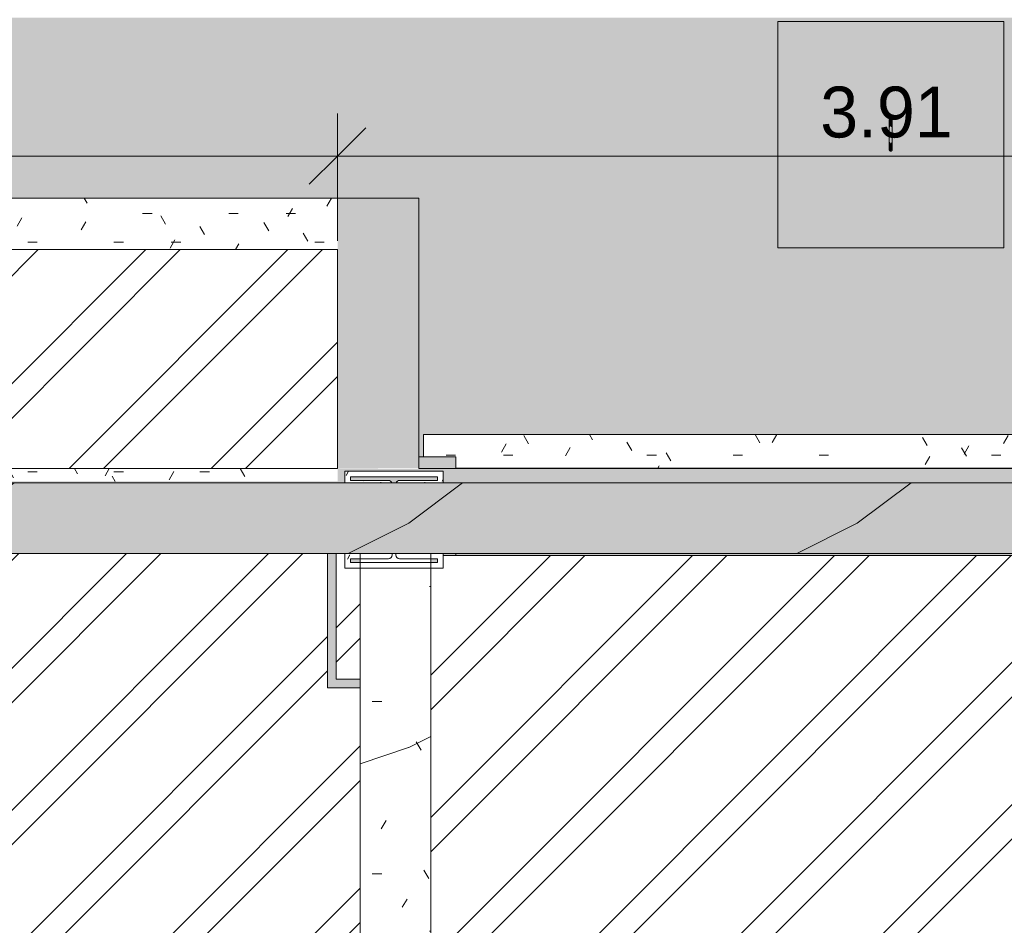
# Model space of a CAD drawing. Header units: millimetres. Extents: x -62808 to 71352, y -27667 to 33271.
# Tile 25 of 71: x -23600 to -20114, y 28266 to 31470. Entities that reach past the tile are written whole.
import ezdxf

# ---------------------------------------------------------------- set-up
doc = ezdxf.new("R2010")
doc.units = ezdxf.units.MM
for name, color, linetype, lineweight in [('A-ANNO-DIMS', 211, 'Continuous', 9), ('A-ANNO-DIMS-100', 211, 'Continuous', 9), ('A-FLOR', 192, 'Continuous', 18), ('A-FLOR-PATT', 8, 'Continuous', 18), ('A-GENM', 13, 'Continuous', 9), ('A-ROOF', 132, 'Continuous', 9), ('A-ROOF-OTLN', 132, 'Continuous', 9), ('A-ROOF-PATT', 132, 'Continuous', 9), ('A-WALL', 113, 'Continuous', 18), ('A-WALL-PATT', 111, 'Continuous', 18), ('P-SANR-FIXT', 6, 'Continuous', 9), ('S-COLS', 52, 'Continuous', 9)]:
    doc.layers.add(name, color=color, linetype=linetype, lineweight=lineweight)
doc.styles.add('Century Gothic', font='GOTHIC.TTF', dxfattribs={"height": 180})
doc.dimstyles.new('1_8mm_Century_Gothic', dxfattribs={"dimscale": 304.8, "dimtxt": 187.950289, "dimasz": 0.656168, "dimexe": 0.492126, "dimexo": 0.0625, "dimgap": 0.049213, "dimtad": 1, "dimlfac": 0.001, "dimrnd": 0.01, "dimzin": 0, "dimdsep": 46, "dimtxsty": 'Century Gothic', "dimblk1": 'OBLIQUE', "dimblk2": 'OBLIQUE', "dimsah": 1, "dimcen": 0.09, "dimdle": 0.492126, "dimazin": 0, "dimtfac": 1, "dimtdec": 4, "dimtix": 1, "dimtmove": 0, "dimatfit": 3, "dimfxl": 0.984252, "dimfxlon": 1, "dimtvp": 1, "dimtolj": 1, "dimtzin": 0, "dimarcsym": 2})
pattern_1 = [(0, (0, 0), (812.8, 203.2), [33.528, -576.072, 33.528, -576.072, -3251.2]), (0, (0, 0), (812.8, 203.2), [-1219.2, 33.528, -1185.672, 33.528, -576.072, -1422.4]), (0, (0, 0), (812.8, 203.2), [-3048, 33.528, -372.872, 33.528, -982.472]), (120, (304.8, 101.6), (-582.37636, 602.30545), [33.528, -576.072, 33.528, -576.072, -3251.2]), (120, (304.8, 101.6), (-582.37636, 602.30545), [-1219.2, 33.528, -1185.672, 33.528, -576.072, -1422.4]), (120, (304.8, 101.6), (-582.37636, 602.30545), [-3048, 33.528, -372.872, 33.528, -982.472]), (240, (406.4, 508), (-230.42364, -805.50545), [33.528, -576.072, 33.528, -576.072, -3251.2]), (240, (406.4, 508), (-230.42364, -805.50545), [-1219.2, 33.528, -1185.672, 33.528, -576.072, -1422.4]), (240, (406.4, 508), (-230.42364, -805.50545), [-3048, 33.528, -372.872, 33.528, -982.472])]
pattern_2 = [(216.87, (635, 1587.5), (4762.4943, 3175.0085), [793.75, -7143.75]), (206.565, (1587.5, 1111.25), (-1587.5015, -1587.499), [1774.88, -1774.88]), (198.435, (1587.5, 317.5), (-3174.9975, -1587.503), [1004.024, -4016.092])]
pattern_3 = [(45, (0, 0), (-251.4472, 251.4472), []), (45, (0, 381), (-251.4472, 251.4472), [])]

# ---------------------------------------------------------------- blocks, each defined once
blk = doc.blocks.new('ESG_Caixa de Inspeção de Alvenaria - Caixa de Inspeção de Alvenaria-25665364-PLANTA DE IMPERMEABILIZAÇÃO - COBERTURA')
at = {"layer": 'P-SANR-FIXT'}
for points in [[(-25, 3.5), (-40.5, 4.9), (-52.3, 4), (-54.4, 4.3), (-55, 1.9), (-54.5, 0), (-29.8, 0), (-26.4, 2.5)], [(25, 4.9), (25, 5), (-25, 4.3), (-25, 0), (25, 0), (25, 4.8)], [(56.2, 0), (54.5, 4.6), (47.1, 5), (38.7, 4.5), (31.3, 4.9), (25.9, 3.5), (31.3, 0), (54.5, 0)], [(-25, -3.5), (-30.9, 0), (-54.5, 0), (-55.6, -2.5), (-54.1, -3.6), (-45.1, -5), (-30, -4.3)], [(25, -5), (25, 0), (-25, 0), (-25, -5), (-3.8, -5)]]:
    blk.add_hatch(color=8, dxfattribs=at).paths.add_polyline_path(points)
h = blk.add_hatch(color=8, dxfattribs=at)
h.paths.add_polyline_path([(56.2, 0), (29.8, 0), (25, -4.3), (37.2, -4.8), (43.7, -4.3), (53, -4.9), (55.5, -3.5), (56.1, -0.5)])
h.paths.add_polyline_path([(29.8, 0), (27.4, 0), (27.4, -1.2)])
at = {"layer": 'P-SANR-FIXT', "color": 253}
for p, q in [((25, 5), (-25, 5)), ((-25, -5), (25, -5))]:
    blk.add_line(p, q, dxfattribs=at)
at = {"layer": 'P-SANR-FIXT', "color": 253, "flags": 128}
for points in [[(-58.3, 0), (-58.3, 0.2), (-58.3, 0.4), (-58.3, 0.6), (-58.3, 0.8), (-58.2, 1), (-58.2, 1.2), (-58.1, 1.4), (-58.1, 1.6), (-58, 1.8), (-57.9, 1.9), (-57.9, 2.1), (-57.8, 2.3), (-57.7, 2.5), (-57.6, 2.7), (-57.5, 2.8), (-57.3, 3), (-57.2, 3.1), (-57.1, 3.3), (-57, 3.4), (-56.8, 3.6), (-56.7, 3.7), (-56.5, 3.9), (-56.4, 4), (-56.2, 4.1), (-56, 4.2), (-55.9, 4.3), (-55.7, 4.4), (-55.5, 4.5), (-55.3, 4.6), (-55.1, 4.7), (-55, 4.7), (-54.8, 4.8), (-54.6, 4.8), (-54.4, 4.9), (-54.2, 4.9), (-54, 5), (-53.8, 5), (-53.6, 5), (-53.4, 5), (-53.3, 5)], [(-25, 5), (-26.1, 5), (-27.3, 5), (-28.4, 5), (-29.5, 5), (-30.6, 5), (-31.7, 5), (-32.8, 5), (-33.9, 5), (-35, 5), (-36, 5), (-37.1, 5), (-38.1, 5), (-39.1, 5), (-40.1, 5), (-41, 5), (-41.9, 5), (-42.8, 5), (-43.7, 5), (-44.5, 5), (-45.3, 5), (-46.1, 5), (-46.8, 5), (-47.5, 5), (-48.2, 5), (-48.8, 5), (-49.4, 5), (-50, 5), (-50.5, 5), (-51, 5), (-51.4, 5), (-51.8, 5), (-52.1, 5), (-52.4, 5), (-52.7, 5), (-52.9, 5), (-53.1, 5), (-53.2, 5), (-53.3, 5), (-53.3, 5)], [(-53.3, 5), (-53.3, 5), (-53.3, 5)], [(53.3, 5), (53.3, 5), (53.2, 5), (53.1, 5), (53, 5), (52.8, 5), (52.5, 5), (52.2, 5), (51.9, 5), (51.5, 5), (51.1, 5), (50.6, 5), (50.1, 5), (49.6, 5), (49, 5), (48.4, 5), (47.7, 5), (47, 5), (46.3, 5), (45.5, 5), (44.7, 5), (43.9, 5), (43.1, 5), (42.2, 5), (41.2, 5), (40.3, 5), (39.3, 5), (38.4, 5), (37.3, 5), (36.3, 5), (35.3, 5), (34.2, 5), (33.1, 5), (32, 5), (30.9, 5), (29.8, 5), (28.7, 5), (27.6, 5), (26.4, 5), (25.3, 5), (25, 5)], [(53.3, 5), (53.5, 5), (53.7, 5), (53.9, 5), (54.1, 4.9), (54.3, 4.9), (54.5, 4.9), (54.7, 4.8), (54.9, 4.7), (55.1, 4.7), (55.3, 4.6), (55.5, 4.5), (55.6, 4.4), (55.8, 4.3), (56, 4.2), (56.2, 4.1), (56.3, 4), (56.5, 3.9), (56.6, 3.8), (56.8, 3.6), (56.9, 3.5), (57.1, 3.3), (57.2, 3.2), (57.3, 3), (57.4, 2.9), (57.5, 2.7), (57.6, 2.5), (57.7, 2.4), (57.8, 2.2), (57.9, 2), (58, 1.8), (58.1, 1.6), (58.1, 1.4), (58.2, 1.2), (58.2, 1), (58.3, 0.8), (58.3, 0.7), (58.3, 0.5), (58.3, 0.3), (58.3, 0.1), (58.3, 0)], [(53.3, 5), (53.3, 5), (53.3, 5)], [(-53.3, -5), (-53.5, -5), (-53.7, -5), (-53.9, -5), (-54.1, -4.9), (-54.3, -4.9), (-54.5, -4.9), (-54.7, -4.8), (-54.9, -4.7), (-55.1, -4.7), (-55.3, -4.6), (-55.5, -4.5), (-55.6, -4.4), (-55.8, -4.3), (-56, -4.2), (-56.2, -4.1), (-56.3, -4), (-56.5, -3.9), (-56.6, -3.8), (-56.8, -3.6), (-56.9, -3.5), (-57.1, -3.3), (-57.2, -3.2), (-57.3, -3), (-57.4, -2.9), (-57.5, -2.7), (-57.6, -2.5), (-57.7, -2.4), (-57.8, -2.2), (-57.9, -2), (-58, -1.8), (-58.1, -1.6), (-58.1, -1.4), (-58.2, -1.2), (-58.2, -1), (-58.3, -0.8), (-58.3, -0.7), (-58.3, -0.5), (-58.3, -0.3), (-58.3, -0.1), (-58.3, 0)], [(-53.3, -5), (-53.3, -5), (-53.3, -5)], [(-53.3, -5), (-53.3, -5), (-53.2, -5), (-53.1, -5), (-53, -5), (-52.8, -5), (-52.5, -5), (-52.2, -5), (-51.9, -5), (-51.5, -5), (-51.1, -5), (-50.6, -5), (-50.1, -5), (-49.6, -5), (-49, -5), (-48.4, -5), (-47.7, -5), (-47, -5), (-46.3, -5), (-45.5, -5), (-44.7, -5), (-43.9, -5), (-43.1, -5), (-42.2, -5), (-41.2, -5), (-40.3, -5), (-39.3, -5), (-38.4, -5), (-37.3, -5), (-36.3, -5), (-35.3, -5), (-34.2, -5), (-33.1, -5), (-32, -5), (-30.9, -5), (-29.8, -5), (-28.7, -5), (-27.6, -5), (-26.4, -5), (-25.3, -5), (-25, -5)], [(25, -5), (26.1, -5), (27.3, -5), (28.4, -5), (29.5, -5), (30.6, -5), (31.7, -5), (32.8, -5), (33.9, -5), (35, -5), (36, -5), (37.1, -5), (38.1, -5), (39.1, -5), (40.1, -5), (41, -5), (41.9, -5), (42.8, -5), (43.7, -5), (44.5, -5), (45.3, -5), (46.1, -5), (46.8, -5), (47.5, -5), (48.2, -5), (48.8, -5), (49.4, -5), (50, -5), (50.5, -5), (51, -5), (51.4, -5), (51.8, -5), (52.1, -5), (52.4, -5), (52.7, -5), (52.9, -5), (53.1, -5), (53.2, -5), (53.3, -5), (53.3, -5)], [(58.3, 0), (58.3, -0.2), (58.3, -0.4), (58.3, -0.6), (58.3, -0.8), (58.2, -1), (58.2, -1.2), (58.1, -1.4), (58.1, -1.6), (58, -1.8), (57.9, -1.9), (57.9, -2.1), (57.8, -2.3), (57.7, -2.5), (57.6, -2.7), (57.5, -2.8), (57.3, -3), (57.2, -3.1), (57.1, -3.3), (57, -3.4), (56.8, -3.6), (56.7, -3.7), (56.5, -3.9), (56.4, -4), (56.2, -4.1), (56, -4.2), (55.9, -4.3), (55.7, -4.4), (55.5, -4.5), (55.3, -4.6), (55.1, -4.7), (55, -4.7), (54.8, -4.8), (54.6, -4.8), (54.4, -4.9), (54.2, -4.9), (54, -5), (53.8, -5), (53.6, -5), (53.4, -5), (53.3, -5)], [(53.3, -5), (53.3, -5), (53.3, -5)]]:
    blk.add_lwpolyline(points, dxfattribs=at)
at = {"layer": 'P-SANR-FIXT', "color": 253}
for centre, start_param, end_param in [((-53.3, 0), 5.759587, 7.853982), ((-53.3, 0), 1.570796, 3.665191), ((53.3, 0), 4.712389, 6.283185), ((53.3, 0), 3.141593, 4.712389)]:
    blk.add_ellipse(centre, major_axis=(0, 5), ratio=0.998268, start_param=start_param, end_param=end_param, dxfattribs=at)
blk = doc.blocks.new('Laje Concreto _Inspeção_ - Laje Concreto _Inspeção_-V3-PLANTA DE IMPERMEABILIZAÇÃO - COBERTURA')
at = {"layer": 'A-GENM'}
h = blk.add_hatch(color=8, dxfattribs=at)
h.paths.add_polyline_path([(800, -400), (800, 400), (0, 400), (0, -400), (695.1, -400)])
h.paths.add_polyline_path([(425, -2.5), (427.4, 0), (425, 1.3), (425, -1.3)])
h.paths.add_polyline_path([(425, -4.3), (427.3, -1.3), (425, -3.5)])
h.paths.add_polyline_path([(375, -2.5), (373.9, 1.3), (372.6, 0), (373.9, -1.3)])
h.paths.add_polyline_path([(375, -3.5), (375, -2.5), (373.7, -2.5)])
h.paths.add_polyline_path([(342.8, 0), (344.8, -2.5), (345, 1.9), (344, 1.9), (343.1, 0.5)])
h.paths.add_polyline_path([(425, 4.3), (425, 2.5), (427, 2.5), (425.9, 3.5)])
h.paths.add_polyline_path([(456.2, 0), (454.5, -4.6), (447.1, -5), (440, -4.3), (430.7, -4.8), (425, -5), (375, -4.3), (375, -3.5), (359.5, -4.9), (347.7, -4), (345.6, -4.3), (343.2, 1.3), (344.2, 4.3), (345.1, 3.5), (345.9, 3.6), (354.9, 5), (370.2, 4.3), (375, 4.5), (375, 5), (455.3, 4.3), (455.9, 1.3)])
at = {"layer": 'A-GENM', "color": 250}
for p, q in [((800, 400), (0, 400)), ((0, 400), (0, -400)), ((800, -400), (800, 400)), ((0, -400), (800, -400))]:
    blk.add_line(p, q, dxfattribs=at)
blk = doc.blocks.new('BE-PMSa-MOD-ESG-ESCOLA-EX-000-R_rvt-1-PLANTA DE IMPERMEABILIZAÇÃO - COBERTURA')
at = {"layer": 'A-GENM', "color": 253, "lineweight": 9, "xscale": 0.9999999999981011, "yscale": 0.9999999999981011, "rotation": 269.9999999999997}
blk.add_blockref('Laje Concreto _Inspeção_ - Laje Concreto _Inspeção_-V3-PLANTA DE IMPERMEABILIZAÇÃO - COBERTURA', (-20516, 31463.4), dxfattribs=at)
at = {"layer": 'P-SANR-FIXT', "color": 253, "lineweight": 9, "xscale": 0.9999999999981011, "yscale": 0.9999999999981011, "rotation": 269.9999999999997}
blk.add_blockref('ESG_Caixa de Inspeção de Alvenaria - Caixa de Inspeção de Alvenaria-25665364-PLANTA DE IMPERMEABILIZAÇÃO - COBERTURA', (-20516, 31063.4), dxfattribs=at)
blk = doc.blocks.new('CHAPIM4 - CHAPIM-5294427-PLANTA DE IMPERMEABILIZAÇÃO - COBERTURA')
at = {"layer": 'A-ROOF-PATT', "lineweight": 5}
h = blk.add_hatch(dxfattribs=at)
h.set_pattern_fill('FP_5', color=31, style=0, pattern_type=2)
h.set_pattern_definition(pattern_1)
h.paths.add_polyline_path([(21220.7, 7726.9), (23530.5, 7726.9), (23530.5, 29831.9), (-58154.5, 29831.9), (-58154.5, 7726.9), (20709.8, 7726.9)])
h.paths.add_polyline_path([(-39065.3, 7976.9), (-57904.5, 7976.9), (-57904.5, 29581.9), (23280.5, 29581.9), (23280.5, 7976.9), (-38554.4, 7976.9)])
h = blk.add_hatch(dxfattribs=at)
h.set_pattern_fill('FP_18', color=31, style=0, pattern_type=2)
h.set_pattern_definition(pattern_2)
h.paths.add_polyline_path([(21220.7, 7726.9), (23530.5, 7726.9), (23530.5, 29831.9), (-58154.5, 29831.9), (-58154.5, 7726.9), (20709.8, 7726.9)])
h.paths.add_polyline_path([(-39065.3, 7976.9), (-57904.5, 7976.9), (-57904.5, 29581.9), (23280.5, 29581.9), (23280.5, 7976.9), (-38554.4, 7976.9)])
at = {"layer": 'A-ROOF-OTLN', "color": 130, "lineweight": 5}
for p, q in [((-58154.5, 29831.9), (23530.5, 29831.9)), ((23280.5, 29581.9), (-57904.5, 29581.9))]:
    blk.add_line(p, q, dxfattribs=at)
blk = doc.blocks.new('CHAPIM7 - CHAPIM-5295805-PLANTA DE IMPERMEABILIZAÇÃO - COBERTURA')
at = {"layer": 'A-ROOF-PATT', "lineweight": 5}
h = blk.add_hatch(dxfattribs=at)
h.set_pattern_fill('FP_23', color=31, style=0, pattern_type=2)
h.set_pattern_definition(pattern_1)
h.paths.add_polyline_path([(-22354.5, 22421.9), (-18649.5, 22421.9), (-18649.5, 29581.9), (-18899.5, 29581.9), (-18899.5, 22671.9), (-22144.5, 22671.9), (-22144.5, 29581.9), (-22394.5, 29581.9), (-22394.5, 22421.9)])
h = blk.add_hatch(dxfattribs=at)
h.set_pattern_fill('FP_18', color=31, style=0, pattern_type=2)
h.set_pattern_definition(pattern_2)
h.paths.add_polyline_path([(-22354.5, 22421.9), (-18649.5, 22421.9), (-18649.5, 29581.9), (-18899.5, 29581.9), (-18899.5, 22671.9), (-22144.5, 22671.9), (-22144.5, 29581.9), (-22394.5, 29581.9), (-22394.5, 22421.9)])
at = {"layer": 'A-ROOF-OTLN', "color": 130, "lineweight": 5}
for p, q in [((-22394.5, 22421.9), (-22394.5, 29581.9)), ((-22144.5, 29581.9), (-22144.5, 22671.9))]:
    blk.add_line(p, q, dxfattribs=at)
blk = doc.blocks.new('FX-PNC-PILAR-TP93 - FX-PNC-PILAR-TP01-5761437-PLANTA DE IMPERMEABILIZAÇÃO - COBERTURA')
at = {"layer": 'S-COLS', "lineweight": 5}
h = blk.add_hatch(dxfattribs=at)
h.set_pattern_fill('FP_71', color=256, style=0, pattern_type=2)
h.set_pattern_definition([(270, (-110614.094, 8840.513), (50.8, -203.2), [16.764, -135.636, 16.764, -948.436]), (270, (-110614.094, 8840.513), (50.8, -203.2), [-169.164, -135.636, 16.764, -288.036, -508]), (270, (-110614.094, 8840.513), (50.8, -203.2), [-609.6, 16.764, -135.636, 16.764, -338.836]), (270, (-110614.094, 8840.513), (50.8, -203.2), [-778.764, -84.836, 16.764, -237.236]), (30, (-110588.694, 8764.313), (150.57636, 145.59409), [16.764, -135.636, 16.764, -135.636, -812.8]), (30, (-110588.694, 8764.313), (150.57636, 145.59409), [-304.8, 16.764, -288.036, 16.764, -135.636, -355.6]), (30, (-110588.694, 8764.313), (150.57636, 145.59409), [-762, 16.764, -84.836, 16.764, -237.236]), (150, (-110487.094, 8738.913), (-201.37636, 57.60591), [16.764, -135.636, 16.764, -948.436]), (150, (-110487.094, 8738.913), (-201.37636, 57.60591), [-169.164, -135.636, 16.764, -288.036, -508]), (150, (-110487.094, 8738.913), (-201.37636, 57.60591), [-609.6, 16.764, -135.636, 16.764, -338.836]), (150, (-110487.094, 8738.913), (-201.37636, 57.60591), [-778.764, -84.836, 16.764, -237.236])])
h.paths.add_polyline_path([(-81083.9, 31289.1), (-81083.9, 31235.1), (-81063.9, 31235.1), (-81063.9, 31269.1), (-81050.8, 31269.1), (-81050.8, 31235.1), (-81032.2, 31235.1), (-81032.2, 31289.1), (-81078.5, 31289.1)])
h.paths.add_polyline_path([(-81083.9, 30964.1), (-81083.9, 30941.1), (-81032.2, 30941.1), (-81032.2, 30985.1), (-81050.8, 30985.1), (-81050.8, 30961.1), (-81063.9, 30961.1), (-81063.9, 30985.1), (-81083.9, 30985.1)])
h.paths.add_polyline_path([(-80782.2, 30941.1), (-80740.9, 30941.1), (-80740.9, 31289.1), (-80782.2, 31289.1), (-80782.2, 31122.7), (-80779.7, 31124.2), (-80775.7, 31128.2), (-80774, 31134.7), (-80774, 31269.1), (-80760.9, 31269.1), (-80760.9, 30961.1), (-80774, 30961.1), (-80774, 31095.4), (-80777.4, 31103.6), (-80782.2, 31107.5), (-80782.2, 30943.7)])
at = {"layer": 'S-COLS', "color": 130, "lineweight": 5}
for p, q in [((-81032.2, 31289.1), (-81083.9, 31289.1)), ((-81083.9, 31289.1), (-81083.9, 30941.1)), ((-81063.9, 30961.1), (-81063.9, 31269.1)), ((-81063.9, 31269.1), (-81050.8, 31269.1)), ((-81050.8, 31269.1), (-81050.8, 31134.7)), ((-80740.9, 31289.1), (-80782.2, 31289.1)), ((-80774, 31134.7), (-80774, 31269.1)), ((-80774, 31269.1), (-80760.9, 31269.1)), ((-80760.9, 31269.1), (-80760.9, 30961.1)), ((-80740.9, 30941.1), (-80740.9, 31289.1)), ((-81050.8, 31095.4), (-81050.8, 30961.1)), ((-81037.7, 31121.6), (-81032.2, 31121.6)), ((-81032.2, 31108.5), (-81037.7, 31108.5)), ((-80774, 30961.1), (-80774, 31095.4)), ((-81050.8, 30961.1), (-81063.9, 30961.1)), ((-80760.9, 30961.1), (-80774, 30961.1)), ((-81083.9, 30941.1), (-81032.2, 30941.1)), ((-80782.2, 30941.1), (-80740.9, 30941.1))]:
    blk.add_line(p, q, dxfattribs=at)
for centre, start, end in [((-81037.7, 31134.7), 180, 270), ((-80787.1, 31134.7), 291.9752, 0), ((-81037.7, 31095.4), 90, 180), ((-80787.1, 31095.4), 0, 68.0248)]:
    blk.add_arc(centre, 13.1, start, end, dxfattribs=at)
blk = doc.blocks.new('FX_PREENCHIMENTO41 - FX_PREENCHIMENTO-6006650-PLANTA DE IMPERMEABILIZAÇÃO - COBERTURA')
at = {"layer": 'A-WALL-PATT', "lineweight": 5}
h = blk.add_hatch(dxfattribs=at)
h.set_pattern_fill('FP_96', color=31, style=0, pattern_type=2)
h.set_pattern_definition([(180, (-14587.2, 95749.98), (-406.4, -101.6), [33.528, -271.272, 33.528, -1896.872]), (180, (-14587.2, 95749.98), (-406.4, -101.6), [-338.328, -271.272, 33.528, -576.072, -1016]), (180, (-14587.2, 95749.98), (-406.4, -101.6), [-1219.2, 33.528, -271.272, 33.528, -677.672]), (180, (-14587.2, 95749.98), (-406.4, -101.6), [-1557.528, -169.672, 33.528, -474.472]), (300, (-14739.6, 95699.18), (291.18818, -301.15272), [33.528, -271.272, 33.528, -1896.872]), (300, (-14739.6, 95699.18), (291.18818, -301.15272), [-338.328, -271.272, 33.528, -576.072, -1016]), (300, (-14739.6, 95699.18), (291.18818, -301.15272), [-1219.2, 33.528, -271.272, 33.528, -677.672]), (300, (-14739.6, 95699.18), (291.18818, -301.15272), [-1557.528, -169.672, 33.528, -474.472]), (60, (-14790.4, 95495.98), (115.21182, 402.75272), [33.528, -271.272, 33.528, -1896.872]), (60, (-14790.4, 95495.98), (115.21182, 402.75272), [-338.328, -271.272, 33.528, -576.072, -1016]), (60, (-14790.4, 95495.98), (115.21182, 402.75272), [-1219.2, 33.528, -271.272, 33.528, -677.672]), (60, (-14790.4, 95495.98), (115.21182, 402.75272), [-1557.528, -169.672, 33.528, -474.472])])
h.paths.add_polyline_path([(7468.4, 65867), (4377.4, 65867), (4377.4, 65856.3), (4269.9, 65856.3), (4269.9, 65747.5), (7582.4, 65747.5), (7582.4, 65826.4), (7468.4, 65826.4), (7468.4, 65831.5)])
at = {"layer": 'A-WALL', "color": 90, "lineweight": 5}
for p, q in [((4377.4, 65867), (7468.4, 65867)), ((7582.4, 65826.4), (7582.4, 65747.5)), ((7582.4, 65747.5), (4269.9, 65747.5))]:
    blk.add_line(p, q, dxfattribs=at)
blk = doc.blocks.new('BE-PMSa-MOD-ARQ-ESCOLA-EX-000-R_0056_rvt-1-PLANTA DE IMPERMEABILIZAÇÃO - COBERTURA')
at = {"layer": 'A-FLOR-PATT', "lineweight": 5}
h = blk.add_hatch(dxfattribs=at)
h.set_pattern_fill('FP_5', color=55, style=0, pattern_type=2)
h.set_pattern_definition(pattern_1)
h.paths.add_polyline_path([(1185.8, -24156.6), (1184.3, -24153.6), (1184.4, -24154.7), (1185.3, -24155.9)])
h.paths.add_polyline_path([(1185.8, -24156.6), (1186.1, -24157.7), (1186.1, -24156.6)])
h.paths.add_polyline_path([(8062.7, -25970.2), (8062.3, -23477.4), (4164, -23478.1), (4164, -23525.1), (3827, -23525.1), (3827, -23191.1), (3776.4, -23191.1), (3776.4, -18903.1), (2757.5, -18903.1), (2757.5, -18605), (546, -18605), (546, -21844.6), (-7252.5, -21844.6), (-7252.5, -21918.1), (-7307.5, -21918.1), (-7307.5, -21924.6), (-7387.5, -21924.6), (-7387.5, -21918.1), (-7477.5, -21918.1), (-7477.5, -23934.2), (-7387.5, -23934.2), (-7387.5, -23924.6), (-7307.5, -23924.6), (-7307.5, -23934.2), (-7252.5, -23934.2), (-7252.5, -25664.7), (-410, -25800.9), (-410, -24176.1), (1181.1, -24176.1), (1182.1, -24158.6), (1183.6, -24156.6), (1183, -24137.8), (1181.3, -24134.4), (1176.9, -24121.5), (1177.7, -24104.9), (1184.3, -24090), (1194, -24079.6), (1207, -24072.8), (1220.5, -24070.4), (1235.7, -24073), (1250.2, -24082.2), (1259.8, -24094.9), (1264.2, -24107.8), (1264.2, -24122.4), (1257.4, -24143.4), (1257.4, -24153.6), (1255.8, -24153.6), (1256, -24157), (1259.7, -24159), (1260.3, -24176.1), (2132.2, -24176.1), (2132.6, -25852.2), (8062.7, -25970.2)])
h.paths.add_polyline_path([(1257.4, -24156.6), (1256, -24155.6), (1257.5, -24153.6), (1257.5, -24156.6)])
h.paths.add_polyline_path([(-6367.8, -23914.6), (-7197.5, -23914.6), (-7197.5, -23874.6), (-6257.5, -23874.6), (-6257.5, -23914.6)])
h.paths.add_polyline_path([(-1209.2, -23394.7), (-1209.2, -22594.7), (-409.2, -22594.7), (-409.2, -23394.7), (-747.9, -23394.7)])
h.paths.add_polyline_path([(-6417.2, -21974.6), (-7197.5, -21974.6), (-7197.5, -21934.6), (-6257.5, -21934.6), (-6257.5, -21974.6), (-6367.8, -21974.6)])
h.paths.add_polyline_path([(3424.4, -19716.9), (3423.3, -19713.1), (3422.1, -19714.4), (3423.3, -19715.7)])
h.paths.add_polyline_path([(3419.7, -19714.4), (3424.4, -19710.9), (3423.5, -19710.9), (3421, -19713.2)])
h.paths.add_polyline_path([(3424.4, -19718.7), (3424.4, -19716.9), (3422.4, -19716.9), (3423.6, -19718)])
h.paths.add_polyline_path([(3474.4, -19711.9), (3475.6, -19715.7), (3476.8, -19714.4), (3475.6, -19713.1)])
h.paths.add_polyline_path([(3474.4, -19710.9), (3474.4, -19711.9), (3475.8, -19711.9)])
h.paths.add_polyline_path([(3506.7, -19714.4), (3504.7, -19711.9), (3504.5, -19716.3), (3505.5, -19716.3), (3506.3, -19714.9)])
h.paths.add_polyline_path([(3474.4, -19719.4), (3394.1, -19718.6), (3393.8, -19711.9), (3394.9, -19709.8), (3402.3, -19709.5), (3409.4, -19710.1), (3418.8, -19709.6), (3424.4, -19709.4), (3474.4, -19710.1), (3474.4, -19710.9), (3490, -19709.5), (3501.7, -19710.4), (3503.9, -19710.1), (3506.2, -19715.7), (3505.2, -19718.7), (3504.4, -19718), (3503.5, -19718), (3494.5, -19719.4), (3479.2, -19718.7), (3474.4, -19718.9), (3474.4, -19719.3)])
h.paths.add_polyline_path([(3485.9, -18212.6), (3489.4, -18211.1), (3490.9, -18207.6), (3489.4, -18204.1), (3485.9, -18202.6), (3482.3, -18204.1), (3480.9, -18207.6), (3482.3, -18211.1), (3484.6, -18212.4)])
h.paths.add_polyline_path([(3326.8, -18212.6), (3330.4, -18211.1), (3331.8, -18207.6), (3330.4, -18204.1), (3326.8, -18202.6), (3323.3, -18204.1), (3321.8, -18207.6), (3323.3, -18211.1), (3325.5, -18212.4)])
h.paths.add_polyline_path([(3485.9, -17508.6), (3489.4, -17507.2), (3490.9, -17503.6), (3489.4, -17500.1), (3485.9, -17498.6), (3482.3, -17500.1), (3480.9, -17503.6), (3482.3, -17507.2), (3484.6, -17508.5)])
h.paths.add_polyline_path([(3326.8, -17508.6), (3330.4, -17507.2), (3331.8, -17503.6), (3330.4, -17500.1), (3326.8, -17498.6), (3323.3, -17500.1), (3321.8, -17503.6), (3323.3, -17507.2), (3325.5, -17508.5)])
h.paths.add_polyline_path([(-33291.9, 29879.1), (-30483.5, 29879.1), (-30483.5, 29923.5), (-30349.5, 29923.5), (-30349.5, 30655.3), (-30339.5, 30655.3), (-30339.5, 30838.5), (-22187, 30838.5), (-22187, 29923.5), (-22169.5, 29923.5), (-22169.5, 30002.4), (-18916.5, 30002.4), (-18916.5, 30655.3), (-18857, 30655.3), (-18857, 30838.5), (-10692, 30838.5), (-10692, 29893.7), (-10629.5, 29893.7), (-10629.5, 30002.4), (-7369.5, 30002.4), (-7369.5, 30838.5), (513.5, 30838.5), (513.5, 30655.3), (515.5, 30655.8), (515.5, 30838.5), (805.5, 30838.5), (805.5, 30002.4), (3905.5, 30002.4), (3905.5, 30838.5), (3940.5, 30838.5), (3940.5, 31476.9), (-33457, 31476.8), (-33457, 29918.2), (-33325.5, 29918.2), (-33325.5, 29879.1)])
h.paths.add_polyline_path([(-20116, 30663.4), (-20916, 30663.4), (-20916, 31463.4), (-20116, 31463.4), (-20116, 30684.3)])
h.paths.add_polyline_path([(2352.9, 31038.4), (2355.4, 31036), (2356.7, 31038.4), (2354.1, 31038.4)])
h.paths.add_polyline_path([(2351.1, 31038.4), (2354.1, 31036.1), (2351.9, 31038.4)])
h.paths.add_polyline_path([(2352.9, 31088.4), (2356.7, 31089.5), (2355.4, 31090.7), (2354.1, 31089.5)])
h.paths.add_polyline_path([(2351.9, 31088.4), (2352.9, 31088.4), (2352.9, 31089.7)])
h.paths.add_polyline_path([(2355.4, 31120.6), (2352.9, 31118.6), (2355.4, 31117.9), (2357.7, 31119.1)])
h.paths.add_polyline_path([(2359.8, 31038.4), (2357.9, 31038.4), (2357.9, 31036.4), (2359, 31037.5)])
h.paths.add_polyline_path([(2355.4, 31007.2), (2350.8, 31008.9), (2350.5, 31016.3), (2351.1, 31023.3), (2350.6, 31032.7), (2350.4, 31038.4), (2351.1, 31088.4), (2351.9, 31088.4), (2350.5, 31103.9), (2351.4, 31115.6), (2351.1, 31117.8), (2355.4, 31120.6), (2359.9, 31118.8), (2359.4, 31118), (2359, 31117.4), (2360.4, 31108.4), (2359.7, 31093.1), (2359.9, 31088.4), (2360.4, 31088.4), (2359.6, 31008), (2356.7, 31007.4)])
h = blk.add_hatch(dxfattribs=at)
h.set_pattern_fill('FP_11', color=31, style=0, pattern_type=2)
h.set_pattern_definition([(0, (0, 0), (406.4, 101.6), [33.528, -271.272, 33.528, -271.272, -1625.6]), (0, (0, 0), (406.4, 101.6), [-609.6, 33.528, -576.072, 33.528, -271.272, -711.2]), (0, (0, 0), (406.4, 101.6), [-1524, 33.528, -169.672, 33.528, -474.472]), (120, (152.4, 50.8), (-291.18818, 301.15272), [33.528, -271.272, 33.528, -271.272, -1625.6]), (120, (152.4, 50.8), (-291.18818, 301.15272), [-609.6, 33.528, -576.072, 33.528, -271.272, -711.2]), (120, (152.4, 50.8), (-291.18818, 301.15272), [-1524, 33.528, -169.672, 33.528, -474.472]), (240, (203.2, 254), (-115.21182, -402.75272), [33.528, -271.272, 33.528, -271.272, -1625.6]), (240, (203.2, 254), (-115.21182, -402.75272), [-609.6, 33.528, -576.072, 33.528, -271.272, -711.2]), (240, (203.2, 254), (-115.21182, -402.75272), [-1524, 33.528, -169.672, 33.528, -474.472])])
h.paths.add_polyline_path([(-27314.6, 29836.9), (-26443.5, 29836.9), (-26443.5, 29873.2), (-26095.5, 29873.2), (-26095.5, 29836.9), (-22474.5, 29836.9), (-22474.5, 29881.9), (-30049.5, 29881.8), (-30049.5, 29836.9), (-27825.5, 29836.9)])
h.paths.add_polyline_path([(-26803.7, 30656.9), (-22474.5, 30656.9), (-22474.5, 30838.5), (-30049.5, 30838.5), (-30049.5, 30656.9), (-27059.2, 30656.9)])
h = blk.add_hatch(dxfattribs=at)
h.set_pattern_fill('FP_5', color=55, style=0, pattern_type=2)
h.set_pattern_definition(pattern_1)
h.paths.add_polyline_path([(15355.5, 22671.9), (15355.5, 25054.7), (15347.9, 25054.7), (15347.9, 22671.9)])
h.paths.add_polyline_path([(-7409.5, 22671.9), (-7409.5, 25054.7), (-7412, 25054.7), (-7412, 22671.9)])
h.paths.add_polyline_path([(15355.5, 25348.7), (15355.5, 29485.2), (15347.9, 29485.2), (15347.9, 25348.7)])
h.paths.add_polyline_path([(-7409.5, 25348.7), (-7409.5, 29485.2), (-7412, 29485.2), (-7412, 25348.7)])
h.paths.add_polyline_path([(15605.5, 29146.9), (15606.2, 29146.9), (15605.5, 29152.7)])
h.paths.add_polyline_path([(-45193.5, 29521.9), (-45159.5, 29521.9), (-45159.5, 29530.2), (-45194.5, 29530.2), (-45194.5, 29521.9)])
h.paths.add_polyline_path([(-44820.5, 29574.7), (-41729.5, 29574.7), (-41729.5, 29581.9), (-44820.5, 29581.9)])
h.paths.add_polyline_path([(-20672.9, 29574.7), (-18964.5, 29574.7), (-18964.5, 29581.9), (-22055.5, 29581.9), (-22055.5, 29574.7), (-21215.3, 29574.7)])
at = {"layer": 'A-WALL', "lineweight": 5}
for color, points in [(254, [(-22474.5, 29881.9), (-22187, 29882.9), (-22187, 30838.5), (-22474.5, 30838.5), (-22474.5, 29918.5)]), (254, [(-22169.5, 29881.9), (-22100.5, 29882.9), (-22100.5, 29923.5), (-22187, 29923.5), (-22187, 29881.9)]), (10, [(-22479.5, 29106.9), (-22479.5, 29581.9), (-22509.5, 29581.9), (-22509.5, 29106.9)]), (10, [(-22423.2, 29106.9), (-22394.5, 29106.9), (-22394.5, 29136.9), (-22479.5, 29136.9), (-22479.5, 29106.9), (-22461.1, 29106.9)])]:
    blk.add_hatch(color=color, dxfattribs=at).paths.add_polyline_path(points)
h = blk.add_hatch(color=254, dxfattribs=at)
h.paths.add_polyline_path([(-22100.5, 29574.7), (-22055.5, 29574.7), (-22055.5, 29581.9), (-22100.5, 29581.9)])
h.paths.add_polyline_path([(-22055.5, 29881.9), (-22055.5, 29923.5), (-22100.5, 29923.5), (-22100.5, 29881.9), (-22065, 29881.9)])
h = blk.add_hatch(color=254, dxfattribs=at)
h.paths.add_polyline_path([(-2280.6, 29831.9), (541.5, 29831.9), (541.5, 29873.2), (889.5, 29873.2), (889.5, 29831.9), (3845.5, 29831.9), (3845.5, 29848.7), (4145.5, 29848.7), (4145.5, 29831.9), (11806.5, 29831.9), (11806.5, 29873.2), (12154.5, 29873.2), (12154.5, 29831.9), (15311.5, 29831.9), (15311.5, 29873.2), (15659.5, 29873.2), (15659.5, 29831.9), (19306.5, 29831.9), (19306.4, 29838.5), (15688, 29838.6), (15688, 29881.9), (11780.5, 29881.7), (11780.5, 29836.9), (4195.5, 29837.9), (4195.5, 29881.9), (513.5, 29881.9), (513.5, 29836.9), (-3108, 29836.6), (-3107.5, 29831.9), (-2791.5, 29831.9)])
h.paths.add_polyline_path([(23281, 29831.9), (23400.5, 29831.9), (23400.2, 29881.9), (23280.5, 29881.9), (23280.5, 29838.5), (19654.5, 29838.5), (19654.5, 29831.9), (23280.5, 29831.9)])
h.paths.add_polyline_path([(-30339.5, 29831.9), (-26443.5, 29831.9), (-26443.5, 29836.9), (-30049.5, 29836.9), (-30049.5, 29881.9), (-30339.5, 29881.9), (-30339.5, 29836.6)])
h.paths.add_polyline_path([(-25939.6, 29831.9), (-22448.5, 29831.9), (-22448.5, 29873.2), (-22100.5, 29873.2), (-22100.5, 29831.9), (-18919.5, 29831.9), (-18919.5, 29848.7), (-18619.5, 29848.7), (-18619.5, 29831.9), (-10984.5, 29831.9), (-10984.5, 29836.9), (-18567, 29836.9), (-18567, 29881.9), (-22474.5, 29881.1), (-22474.5, 29836.9), (-26095.5, 29836.6), (-26095.5, 29831.9), (-26080, 29831.9)])
h.paths.add_polyline_path([(-10629.5, 29831.9), (-7453.5, 29831.9), (-7453.5, 29873.2), (-7409.5, 29873.2), (-7409.5, 29881.9), (-10734.5, 29881.9), (-10734.5, 29848.7), (-10629.5, 29848.7), (-10629.5, 29834.4)])
h.paths.add_polyline_path([(-7105.5, 29831.9), (-3456, 29831.9), (-3456.1, 29836.9), (-7079.5, 29836.9), (-7079.5, 29881.9), (-7159.5, 29881.6), (-7159.5, 29873.2), (-7105.5, 29873.2), (-7105.5, 29834.4)])
at = {"layer": 'S-COLS', "lineweight": 5}
h = blk.add_hatch(color=254, dxfattribs=at)
h.paths.add_polyline_path([(-22120.5, 29550.2), (-22120.5, 29563.3), (-22144.5, 29563.3), (-22144.5, 29550.2), (-22133, 29550.2)])
h.paths.add_polyline_path([(-22427.7, 29550.2), (-22394.5, 29550.2), (-22394.5, 29563.3), (-22428.5, 29563.3), (-22428.5, 29550.2)])
h.paths.add_polyline_path([(-22266.9, 29831.9), (-22265.4, 29834.4), (-22261.4, 29838.4), (-22254.9, 29840.1), (-22120.5, 29840.1), (-22120.5, 29853.2), (-22428.5, 29853.2), (-22428.5, 29840.1), (-22294.2, 29840.1), (-22286.2, 29836.9), (-22281.1, 29831.9), (-22267.6, 29831.9)])
at = {"layer": 'A-FLOR', "color": 90, "lineweight": 5}
blk.add_line((-22474.5, 30838.5), (-30049.5, 30838.5), dxfattribs=at)
at = {"layer": 'A-WALL', "color": 90, "lineweight": 5}
for p, q in [((-22474.5, 30838.5), (-22187, 30838.5)), ((-22187, 30838.5), (-22187, 29881.9)), ((-22187, 29923.5), (-22100.5, 29923.5)), ((-22055.5, 29923.5), (-22100.5, 29923.5)), ((-22055.5, 29923.5), (-22055.5, 29881.9)), ((-22187, 29881.9), (-18857, 29881.9)), ((-22509.5, 29106.9), (-22509.5, 29581.9)), ((-22479.5, 29581.9), (-22479.5, 29136.9)), ((-22055.5, 29581.9), (-22055.5, 29574.7)), ((-22509.5, 29106.9), (-22479.5, 29106.9)), ((-22479.5, 29136.9), (-22394.5, 29136.9)), ((-22394.5, 29106.9), (-22479.5, 29106.9))]:
    blk.add_line(p, q, dxfattribs=at)
at = {"layer": 'S-COLS', "color": 130, "lineweight": 5}
for p, q in [((-22428.5, 29853.2), (-22120.5, 29853.2)), ((-22428.5, 29840.1), (-22428.5, 29853.2)), ((-22294.2, 29840.1), (-22428.5, 29840.1)), ((-22120.5, 29840.1), (-22254.9, 29840.1)), ((-22120.5, 29853.2), (-22120.5, 29840.1)), ((-22428.5, 29563.3), (-22294.2, 29563.3)), ((-22428.5, 29550.2), (-22428.5, 29563.3)), ((-22281.1, 29576.4), (-22281.1, 29581.9)), ((-22268, 29581.9), (-22268, 29576.4)), ((-22254.9, 29563.3), (-22120.5, 29563.3)), ((-22120.5, 29563.3), (-22120.5, 29550.2)), ((-22120.5, 29550.2), (-22428.5, 29550.2))]:
    blk.add_line(p, q, dxfattribs=at)
for centre, start, end in [((-22294.2, 29827), 22.2582, 90), ((-22254.9, 29827), 90, 157.7418), ((-22294.2, 29576.4), 270, 0), ((-22254.9, 29576.4), 180, 270)]:
    blk.add_arc(centre, 13.1, start, end, dxfattribs=at)
at = {"layer": 'A-ROOF', "color": 90, "lineweight": 5}
for name in ['CHAPIM4 - CHAPIM-5294427-PLANTA DE IMPERMEABILIZAÇÃO - COBERTURA', 'CHAPIM7 - CHAPIM-5295805-PLANTA DE IMPERMEABILIZAÇÃO - COBERTURA']:
    blk.add_blockref(name, (0, 0), dxfattribs=at)
at = {"layer": 'A-WALL', "color": 90, "lineweight": 5, "rotation": 180}
blk.add_blockref('FX_PREENCHIMENTO41 - FX_PREENCHIMENTO-6006650-PLANTA DE IMPERMEABILIZAÇÃO - COBERTURA', (-14587.2, 95750), dxfattribs=at)
at = {"layer": 'S-COLS', "color": 90, "lineweight": 5, "rotation": 89.99999999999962}
blk.add_blockref('FX-PNC-PILAR-TP93 - FX-PNC-PILAR-TP01-5761437-PLANTA DE IMPERMEABILIZAÇÃO - COBERTURA', (8840.5, 110614.1), dxfattribs=at)
blk = doc.blocks.new('DIMBLOCK28-PLANTA DE IMPERMEABILIZAÇÃO - COBERTURA')
at = {"layer": 'A-ANNO-DIMS-100', "transparency": 16777216}
for p, q in [((-30102, 30687.8), (-30102, 31137.8)), ((-22474.5, 30687.8), (-22474.5, 31137.8)), ((-30102, 30987.8), (-30002, 31087.8)), ((-22474.5, 30987.8), (-22374.5, 31087.8)), ((-30102, 30987.8), (-30202, 30887.8)), ((-30102, 30987.8), (-22474.5, 30987.8)), ((-30102, 30987.8), (-30102, 30687.8)), ((-22474.5, 30987.8), (-22574.5, 30887.8)), ((-22474.5, 30987.8), (-22474.5, 30687.8))]:
    blk.add_line(p, q, dxfattribs=at)
at = {"layer": 'A-ANNO-DIMS-100', "color": 0, "transparency": 16777216, "insert": (-26532.9, 31233.5), "char_height": 180, "width": 587.121, "attachment_point": 1, "line_spacing_factor": 0.984502, "style": 'Century Gothic'}
blk.add_mtext('7.63', dxfattribs=at)
blk = doc.blocks.new('_Oblique')
at = {"color": 0, "linetype": 'ByBlock', "lineweight": -2}
blk.add_line((-0.5, -0.5), (0.5, 0.5), dxfattribs=at)
blk = doc.blocks.new('DIMBLOCK29-PLANTA DE IMPERMEABILIZAÇÃO - COBERTURA')
at = {"layer": 'A-ANNO-DIMS-100', "transparency": 16777216}
for p, q in [((-22474.5, 30687.8), (-22474.5, 31137.8)), ((-18567, 30687.8), (-18567, 31137.8)), ((-22474.5, 30987.8), (-22374.5, 31087.8)), ((-18567, 30987.8), (-18467, 31087.8)), ((-22474.5, 30987.8), (-22574.5, 30887.8)), ((-22474.5, 30987.8), (-18567, 30987.8)), ((-22474.5, 30987.8), (-22474.5, 30687.8)), ((-18567, 30987.8), (-18667, 30887.8)), ((-18567, 30987.8), (-18567, 30687.8))]:
    blk.add_line(p, q, dxfattribs=at)
at = {"layer": 'A-ANNO-DIMS-100', "color": 0, "transparency": 16777216, "insert": (-20765.4, 31233.5), "char_height": 180, "width": 587.121, "attachment_point": 1, "line_spacing_factor": 0.984502, "style": 'Century Gothic'}
blk.add_mtext('3.91', dxfattribs=at)

msp = doc.modelspace()

# ---------------------------------------------------------------- hatches: boundary and pattern name
at = {"layer": 'A-FLOR'}
h = msp.add_hatch(dxfattribs=at)
h.set_pattern_fill('FP_1', color=214, style=0, pattern_type=2)
h.set_pattern_definition(pattern_3)
h.paths.add_polyline_path([(-30102.05, 29881.882), (-22474.55, 29881.882), (-22474.55, 30656.882), (-30102.05, 30656.882), (-30102.05, 29918.474)])
h = msp.add_hatch(dxfattribs=at)
h.set_pattern_fill('FP_1', color=5, style=0, pattern_type=2)
h.set_pattern_definition(pattern_3)
h.paths.add_polyline_path([(10905.45, 21467.33), (16560.45, 21467.33), (16560.45, 28121.882), (16800.45, 28121.882), (16800.45, 28106.882), (23160.45, 28106.882), (23160.45, 28121.882), (23280.45, 28121.882), (23280.45, 29581.882), (19654.453, 29581.882), (19654.453, 29530.223), (19306.453, 29530.223), (19306.453, 29581.882), (15670.45, 29581.882), (15670.45, 29106.882), (15606.202, 29106.882), (15606.202, 25348.723), (15635.453, 25348.723), (15635.453, 25054.723), (15605.45, 25054.723), (15605.45, 22421.882), (11860.45, 22421.882), (11860.45, 25054.723), (11830.453, 25054.723), (11830.453, 25348.723), (11860.45, 25348.723), (11860.45, 29101.882), (11795.45, 29101.882), (11795.45, 29581.882), (4145.453, 29581.882), (4145.453, 29554.723), (3905.45, 29554.723), (3905.45, 29509.723), (3800.453, 29509.723), (3800.453, 29581.882), (934.453, 29581.469), (934.453, 29485.223), (805.45, 29485.223), (805.45, 29530.223), (541.453, 29530.223), (541.453, 29581.882), (-3108.047, 29581.882), (-3108.047, 29530.223), (-3456.047, 29530.223), (-3456.047, 29581.882), (-7105.547, 29581.882), (-7105.547, 29530.223), (-7159.55, 29529.488), (-7159.55, 25348.723), (-7129.547, 25348.723), (-7129.547, 25054.723), (-7159.55, 25054.723), (-7159.55, 22421.882), (-10984.55, 22421.882), (-10984.55, 29581.882), (-18619.547, 29581.877), (-18619.55, 29554.723), (-18649.55, 29554.723), (-18649.55, 25348.723), (-18619.547, 25348.723), (-18619.547, 25054.723), (-18649.55, 25054.723), (-18649.55, 22421.882), (-22394.55, 22421.882), (-22394.55, 25054.723), (-22424.547, 25054.723), (-22424.547, 25348.723), (-22394.55, 25348.723), (-22394.55, 29106.882), (-22509.55, 29106.882), (-22509.55, 29581.882), (-26095.547, 29581.882), (-26095.547, 29530.223), (-26443.547, 29530.223), (-26443.547, 29581.882), (-30090.547, 29581.882), (-30090.547, 29530.223), (-30119.55, 29530.223), (-30119.55, 28918.132), (-30044.55, 28918.132), (-30044.55, 28761.882), (-30034.55, 28761.882), (-30034.55, 21699.507), (-29147.05, 21699.507), (-29147.05, 28106.4), (-23589.55, 28106.882), (-23589.55, 28121.882), (-23349.55, 28121.882), (-23349.102, 21467.33), (-17694.55, 21467.33), (-17694.55, 28121.882), (-11854.55, 28121.882), (-11854.142, 21467.33), (-6204.55, 21467.33), (-6204.55, 28121.882), (-5964.55, 28121.882), (-5964.55, 28106.882), (10665.45, 28106.882), (10665.45, 28121.882), (10905.45, 28121.882), (10905.45, 21494.803)])
h.paths.add_polyline_path([(-43662.471, 21467.33), (-40457.05, 21467.33), (-40457.05, 28121.882), (-40217.05, 28121.882), (-40217.05, 28106.882), (-34844.55, 28106.882), (-34844.55, 28126.882), (-34599.55, 28126.882), (-34599.55, 21701.882), (-33763.547, 21701.882), (-33763.547, 28918.132), (-33612.05, 28918.132), (-33612.05, 29530.223), (-33704.547, 29530.223), (-33704.547, 29581.882), (-41384.547, 29581.882), (-41384.547, 29554.723), (-41414.55, 29554.723), (-41414.55, 22421.882), (-45159.55, 22421.882), (-45159.55, 29521.882), (-45204.55, 29521.882), (-45204.55, 29530.223), (-45213.547, 29530.223), (-45213.547, 29581.882), (-49853.187, 29581.882), (-49853.187, 29527.735), (-50203.187, 29527.735), (-50203.187, 29581.882), (-57845.422, 29581.882), (-57845.422, 29526.723), (-57904.55, 29526.723), (-57904.55, 28121.882), (-57707.05, 28121.882), (-57707.05, 28106.882), (-46352.05, 28106.882), (-46352.05, 28121.882), (-46112.05, 28121.882), (-46111.603, 21467.33), (-43663.367, 21467.33)])
h.paths.add_polyline_path([(11825.45, 29131.882), (11860.45, 29131.882), (11860.45, 29530.223), (11825.45, 29530.223), (11825.45, 29152.686)])
h.paths.add_polyline_path([(-22394.55, 29136.882), (-22394.55, 29530.223), (-22448.547, 29530.223), (-22448.547, 29581.882), (-22479.55, 29581.882), (-22479.55, 29136.882), (-22461.082, 29136.882)])
h.paths.add_polyline_path([(15606.202, 29136.882), (15640.45, 29136.882), (15639.453, 29530.223), (15606.202, 29530.223), (15606.202, 29152.686)])
h.paths.add_polyline_path([(-50183.187, 29547.735), (-50183.047, 29547.875), (-50183.047, 29563.223), (-50049.597, 29563.678), (-50051.437, 29563.235), (-50183.187, 29563.223)])
h = msp.add_hatch(dxfattribs=at)
h.set_pattern_fill('FP_1', color=214, style=0, pattern_type=2)
h.set_pattern_definition(pattern_3)
h.paths.add_polyline_path([(-44909.55, 22671.882), (-41664.55, 22671.889), (-41664.55, 29554.723), (-41684.547, 29554.723), (-41684.547, 29574.723), (-44865.547, 29574.723), (-44865.547, 29530.223), (-44909.55, 29530.223), (-44909.55, 23026.38)])
h.paths.add_polyline_path([(13301.804, 22671.882), (15347.947, 22671.882), (15347.947, 29530.223), (15266.453, 29530.223), (15266.453, 29581.882), (12154.453, 29581.882), (12154.453, 29530.223), (12110.45, 29530.223), (12110.45, 22671.882), (13046.36, 22671.882)])
h.paths.add_polyline_path([(-7900.476, 22671.882), (-7411.958, 22671.882), (-7411.958, 29530.223), (-7453.547, 29530.223), (-7453.547, 29581.882), (-10629.547, 29581.882), (-10629.547, 29554.723), (-10707.05, 29554.723), (-10707.05, 22671.882), (-8411.375, 22671.882)])
h.paths.add_polyline_path([(-20672.937, 22671.882), (-18919.55, 22671.882), (-18919.55, 29574.723), (-22100.547, 29574.723), (-22100.547, 29530.223), (-22144.55, 29530.223), (-22144.55, 22671.882), (-20939.272, 22671.882)])

# ---------------------------------------------------------------- linework, layer by layer
for p, q in [((-22474.55, 30656.882), (-30102.05, 30656.882)), ((-22474.55, 29881.882), (-22474.55, 30656.882)), ((-30102.05, 29881.882), (-22474.55, 29881.882)), ((-18919.547, 29574.723), (-22100.547, 29574.723))]:
    msp.add_line(p, q, dxfattribs=at)

# ---------------------------------------------------------------- block references
at = {"lineweight": 5}
for name in ['BE-PMSa-MOD-ARQ-ESCOLA-EX-000-R_0056_rvt-1-PLANTA DE IMPERMEABILIZAÇÃO - COBERTURA', 'BE-PMSa-MOD-ESG-ESCOLA-EX-000-R_rvt-1-PLANTA DE IMPERMEABILIZAÇÃO - COBERTURA']:
    msp.add_blockref(name, (0, 0), dxfattribs=at)

# ---------------------------------------------------------------- dimensions: what is measured, and where the dimension line sits
at = {"layer": 'A-ANNO-DIMS'}
for base, p1, p2, override, picture, middle in [((-22474.55, 30987.828), (-30102.05, 30687.828), (-22474.55, 30687.828), {"dimpost": '<>', "dimfxl": 7627.5}, 'DIMBLOCK28-PLANTA DE IMPERMEABILIZAÇÃO - COBERTURA', (-26288.3, 31097.355)), ((-18567.05, 30987.828), (-22474.55, 30687.828), (-18567.05, 30687.828), {"dimpost": '<>', "dimfxl": 3907.5}, 'DIMBLOCK29-PLANTA DE IMPERMEABILIZAÇÃO - COBERTURA', (-20520.8, 31097.355))]:
    dim = msp.add_linear_dim(base=base, p1=p1, p2=p2, dimstyle='1_8mm_Century_Gothic', override=override, dxfattribs=at)
    dim.commit()
    dim.dimension.update_dxf_attribs({"geometry": picture, "text_midpoint": middle})

doc.saveas('drawing.dxf')
